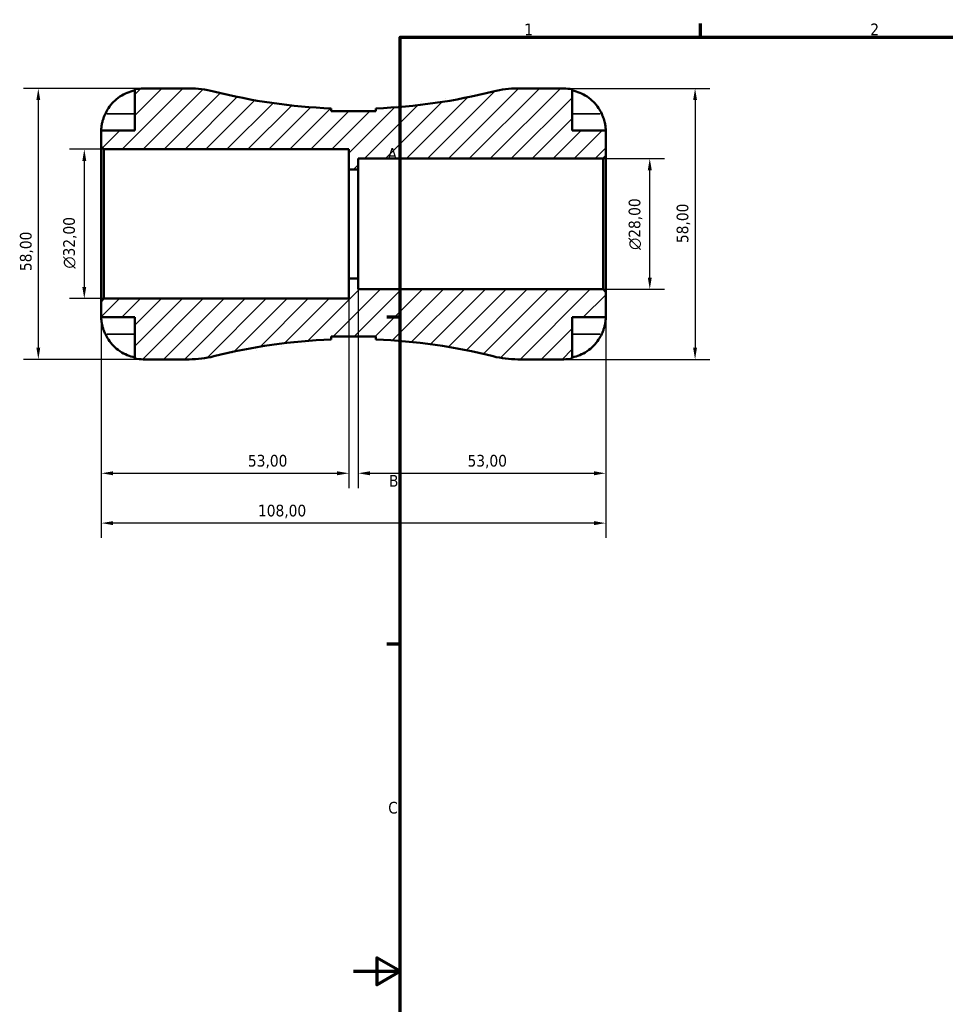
# Model space of a CAD drawing. Header units: millimetres. Extents: x -71 to 666, y 0 to 420.
# Tile 2 of 5: x -71 to 127, y 203 to 414. Entities that reach past the tile are written whole.
import ezdxf

# ---------------------------------------------------------------- set-up
doc = ezdxf.new("R2010")
doc.units = ezdxf.units.MM
for name, color, linetype, lineweight in [('Border (ISO)', 7, 'Continuous', 70), ('Dimension (ISO)', 7, 'Continuous', 25), ('Hatch (ISO)', 7, 'Continuous', 18), ('Visible (ISO)', 7, 'Continuous', 50), ('Visible Narrow (ISO)', 7, 'Continuous', 35)]:
    doc.layers.add(name, color=color, linetype=linetype, lineweight=lineweight)
doc.styles.add('Note Text (ISO)', font='tahoma.ttf')
doc.dimstyles.new('Default (ISO)', dxfattribs={"dimtxt": 2.5, "dimasz": 2.5, "dimexe": 3.175, "dimexo": 0, "dimgap": 0.762, "dimtad": 1, "dimrnd": 1e-08, "dimzin": 0, "dimtxsty": 'Note Text (ISO)', "dimcen": 0.09, "dimdle": 10, "dimclrd": 256, "dimclre": 256, "dimclrt": 232, "dimazin": 0, "dimtfac": 1.40208, "dimtmove": 0, "dimatfit": 3, "dimfxl": 1, "dimtolj": 1, "dimtzin": 0, "dimlwd": -1, "dimlwe": -1, "dimarcsym": 0})

# ---------------------------------------------------------------- blocks, each defined once
blk = doc.blocks.new('Borders Default Border')
at = {"layer": 'Border (ISO)'}
for p, q in [((74.25, 410), (74.25, 412.9)), ((10, 350), (7.1, 350)), ((10, 280), (7.1, 280))]:
    blk.add_line(p, q, dxfattribs=at)
at = {"layer": 'Border (ISO)', "flags": 128}
for points in [[(10, 10), (10, 410), (584, 410), (584, 10), (10, 10)], [(0, 210), (10, 210), (5, 212.89), (5, 207.11), (10, 210)]]:
    blk.add_lwpolyline(points, dxfattribs=at)
at = {"layer": 'Border (ISO)', "color": 232, "true_color": 0xca0064, "char_height": 2.5, "attachment_point": 7, "style": 'Note Text (ISO)'}
for s, insert in [('1', (36.56, 410.4)), ('2', (110.62, 410.4)), ('A', (7.29, 383.75)), ('B', (7.59, 313.75)), ('C', (7.43, 243.71))]:
    blk.add_mtext(s, dxfattribs=dict(at, insert=insert))
blk = doc.blocks.new('*D7')
at = {"layer": 'Defpoints', "color": 0, "transparency": 16777216}
for p in [(-1, 358.33), (-54, 353.42), (-1, 316.61)]:
    blk.add_point(p, dxfattribs=at)
at = {"layer": 'Dimension (ISO)', "transparency": 16777216}
for p, q in [((-1, 358.33), (-1, 313.44)), ((-54, 353.42), (-54, 313.44)), ((-51.5, 316.61), (-3.5, 316.61))]:
    blk.add_line(p, q, dxfattribs=at)
for points in [[(-51.5, 317.03), (-51.5, 316.19), (-54, 316.61)], [(-3.5, 317.03), (-3.5, 316.19), (-1, 316.61)]]:
    blk.add_solid(points, dxfattribs=at)
at = {"layer": 'Dimension (ISO)', "color": 232, "true_color": 0xca0064, "transparency": 16777216, "insert": (-22.6, 320.55), "char_height": 2.5, "attachment_point": 1, "style": 'Note Text (ISO)'}
blk.add_mtext('\\A1;53,00', dxfattribs=at)
blk = doc.blocks.new('*D8')
at = {"layer": 'Defpoints', "color": 0, "transparency": 16777216}
for p in [(1, 358.33), (54, 355.42), (54, 316.61)]:
    blk.add_point(p, dxfattribs=at)
at = {"layer": 'Dimension (ISO)', "transparency": 16777216}
for p, q in [((1, 358.33), (1, 313.44)), ((54, 355.42), (54, 313.44)), ((3.5, 316.61), (51.5, 316.61))]:
    blk.add_line(p, q, dxfattribs=at)
for points in [[(3.5, 317.03), (3.5, 316.19), (1, 316.61)], [(51.5, 317.03), (51.5, 316.19), (54, 316.61)]]:
    blk.add_solid(points, dxfattribs=at)
at = {"layer": 'Dimension (ISO)', "color": 232, "true_color": 0xca0064, "transparency": 16777216, "insert": (24.4, 320.55), "char_height": 2.5, "attachment_point": 1, "style": 'Note Text (ISO)'}
blk.add_mtext('\\A1;53,00', dxfattribs=at)
blk = doc.blocks.new('*D9')
at = {"layer": 'Defpoints', "color": 0, "transparency": 16777216}
for p in [(-53.42, 386), (-57.63, 354), (-53.42, 354)]:
    blk.add_point(p, dxfattribs=at)
at = {"layer": 'Dimension (ISO)', "transparency": 16777216}
for p, q in [((-53.42, 386), (-60.81, 386)), ((-57.63, 383.5), (-57.63, 356.5)), ((-53.42, 354), (-60.81, 354))]:
    blk.add_line(p, q, dxfattribs=at)
for points in [[(-58.05, 383.5), (-57.21, 383.5), (-57.63, 386)], [(-58.05, 356.5), (-57.21, 356.5), (-57.63, 354)]]:
    blk.add_solid(points, dxfattribs=at)
at = {"layer": 'Dimension (ISO)', "color": 232, "true_color": 0xca0064, "transparency": 16777216, "insert": (-62.15, 360.44), "char_height": 2.5, "attachment_point": 1, "rotation": 90, "style": 'Note Text (ISO)'}
blk.add_mtext('\\A1;\\fAIGDT|b0|i0;\\H2.5000;\\ln\\fTahoma|b0|i0;\\H2.5000;32,00', dxfattribs=at)
blk = doc.blocks.new('*D10')
at = {"layer": 'Defpoints', "color": 0, "transparency": 16777216}
for p in [(53.42, 384), (63.42, 384), (53.42, 356)]:
    blk.add_point(p, dxfattribs=at)
at = {"layer": 'Dimension (ISO)', "transparency": 16777216}
for p, q in [((53.42, 384), (66.6, 384)), ((63.42, 358.5), (63.42, 381.5)), ((53.42, 356), (66.6, 356))]:
    blk.add_line(p, q, dxfattribs=at)
for points in [[(63, 381.5), (63.84, 381.5), (63.42, 384)], [(63, 358.5), (63.84, 358.5), (63.42, 356)]]:
    blk.add_solid(points, dxfattribs=at)
at = {"layer": 'Dimension (ISO)', "color": 232, "true_color": 0xca0064, "transparency": 16777216, "insert": (58.9, 364.44), "char_height": 2.5, "attachment_point": 1, "rotation": 90, "style": 'Note Text (ISO)'}
blk.add_mtext('\\A1;\\fAIGDT|b0|i0;\\H2.5000;\\ln\\fTahoma|b0|i0;\\H2.5000;28,00', dxfattribs=at)
blk = doc.blocks.new('*D11')
at = {"layer": 'Defpoints', "color": 0, "transparency": 16777216}
for p in [(45, 399), (45, 341), (73.12, 341)]:
    blk.add_point(p, dxfattribs=at)
at = {"layer": 'Dimension (ISO)', "transparency": 16777216}
for p, q in [((45, 399), (76.29, 399)), ((73.12, 396.5), (73.12, 343.5)), ((45, 341), (76.29, 341))]:
    blk.add_line(p, q, dxfattribs=at)
for points in [[(72.7, 396.5), (73.53, 396.5), (73.12, 399)], [(72.7, 343.5), (73.53, 343.5), (73.12, 341)]]:
    blk.add_solid(points, dxfattribs=at)
at = {"layer": 'Dimension (ISO)', "color": 232, "true_color": 0xca0064, "transparency": 16777216, "insert": (69.17, 365.9), "char_height": 2.5, "attachment_point": 1, "rotation": 90, "style": 'Note Text (ISO)'}
blk.add_mtext('\\A1;58,00', dxfattribs=at)
blk = doc.blocks.new('*D12')
at = {"layer": 'Defpoints', "color": 0, "transparency": 16777216}
for p in [(-45, 399), (-67.47, 341), (-45, 341)]:
    blk.add_point(p, dxfattribs=at)
at = {"layer": 'Dimension (ISO)', "transparency": 16777216}
for p, q in [((-45, 399), (-70.65, 399)), ((-67.47, 396.5), (-67.47, 343.5)), ((-45, 341), (-70.65, 341))]:
    blk.add_line(p, q, dxfattribs=at)
for points in [[(-67.89, 396.5), (-67.06, 396.5), (-67.47, 399)], [(-67.89, 343.5), (-67.06, 343.5), (-67.47, 341)]]:
    blk.add_solid(points, dxfattribs=at)
at = {"layer": 'Dimension (ISO)', "color": 232, "true_color": 0xca0064, "transparency": 16777216, "insert": (-71.41, 359.9), "char_height": 2.5, "attachment_point": 1, "rotation": 90, "style": 'Note Text (ISO)'}
blk.add_mtext('\\A1;58,00', dxfattribs=at)
blk = doc.blocks.new('*D13')
at = {"layer": 'Defpoints', "color": 0, "transparency": 16777216}
for p in [(54, 355.42), (-54, 353.42), (-54, 305.94)]:
    blk.add_point(p, dxfattribs=at)
at = {"layer": 'Dimension (ISO)', "transparency": 16777216}
for p, q in [((54, 355.42), (54, 302.77)), ((-54, 353.42), (-54, 302.77)), ((51.5, 305.94), (-51.5, 305.94))]:
    blk.add_line(p, q, dxfattribs=at)
for points in [[(-51.5, 306.36), (-51.5, 305.52), (-54, 305.94)], [(51.5, 306.36), (51.5, 305.52), (54, 305.94)]]:
    blk.add_solid(points, dxfattribs=at)
at = {"layer": 'Dimension (ISO)', "color": 232, "true_color": 0xca0064, "transparency": 16777216, "insert": (-20.45, 309.88), "char_height": 2.5, "attachment_point": 1, "style": 'Note Text (ISO)'}
blk.add_mtext('\\A1;108,00', dxfattribs=at)

msp = doc.modelspace()

# ---------------------------------------------------------------- hatches: boundary and pattern name
at = {"layer": 'Hatch (ISO)'}
h = msp.add_hatch(dxfattribs=at)
h.set_pattern_fill('ANSI31', color=256, scale=25.4, style=0)
h.set_pattern_definition([(45, (0, 0), (-2.245064, 2.245064), [])])
edge = h.paths.add_edge_path()
edge.add_ellipse((-35.181, 362.6), major_axis=(0, -21.6), ratio=1, start_angle=0, end_angle=14.0974)
edge.add_ellipse((0, 222.513), major_axis=(-29.92, 119.138), ratio=1, start_angle=348.14207, end_angle=360, ccw=False)
edge.add_line((-4.8, 345.256), (-4.8, 345.863))
edge.add_line((-4.8, 345.863), (4.8, 345.863))
edge.add_line((4.8, 345.863), (4.8, 345.256))
edge.add_ellipse((0, 222.513), major_axis=(4.8, 122.743), ratio=1, start_angle=348.14207, end_angle=360, ccw=False)
edge.add_ellipse((35.181, 362.6), major_axis=(-5.261, -20.949), ratio=1, start_angle=0, end_angle=14.0974)
edge.add_line((35.181, 341), (45, 341))
edge.add_ellipse((45, 350), major_axis=(0, -9), ratio=1, start_angle=0, end_angle=11.53696)
edge.add_line((46.8, 341.182), (46.8, 350))
edge.add_line((46.8, 350), (54, 350))
edge.add_line((54, 350), (54, 355.42))
edge.add_line((54, 355.42), (53.42, 356))
edge.add_line((53.42, 356), (1, 356))
edge.add_line((1, 356), (1, 358.333))
edge.add_line((1, 358.333), (-1, 358.333))
edge.add_line((-1, 358.333), (-1, 354))
edge.add_line((-1, 354), (-53.42, 354))
edge.add_line((-53.42, 354), (-54, 353.42))
edge.add_line((-54, 353.42), (-54, 350))
edge.add_line((-54, 350), (-46.8, 350))
edge.add_line((-46.8, 350), (-46.8, 341.182))
edge.add_ellipse((-45, 350), major_axis=(-1.8, -8.818), ratio=1, start_angle=0, end_angle=11.53696)
edge.add_line((-45, 341), (-35.181, 341))
edge = h.paths.add_edge_path()
edge.add_line((4.8, 394.137), (-4.8, 394.137))
edge.add_line((-4.8, 394.137), (-4.8, 394.744))
edge.add_ellipse((0, 517.487), major_axis=(-4.8, -122.743), ratio=1, start_angle=348.14207, end_angle=360, ccw=False)
edge.add_ellipse((-35.181, 377.4), major_axis=(5.261, 20.949), ratio=1, start_angle=0, end_angle=14.0974)
edge.add_line((-35.181, 399), (-45, 399))
edge.add_ellipse((-45, 390), major_axis=(0, 9), ratio=1, start_angle=0, end_angle=11.53696)
edge.add_line((-46.8, 398.818), (-46.8, 390))
edge.add_line((-46.8, 390), (-54, 390))
edge.add_line((-54, 390), (-54, 386.58))
edge.add_line((-54, 386.58), (-53.42, 386))
edge.add_line((-53.42, 386), (-1, 386))
edge.add_line((-1, 386), (-1, 381.667))
edge.add_line((-1, 381.667), (1, 381.667))
edge.add_line((1, 381.667), (1, 384))
edge.add_line((1, 384), (53.42, 384))
edge.add_line((53.42, 384), (54, 384.58))
edge.add_line((54, 384.58), (54, 390))
edge.add_line((54, 390), (46.8, 390))
edge.add_line((46.8, 390), (46.8, 398.818))
edge.add_ellipse((45, 390), major_axis=(1.8, 8.818), ratio=1, start_angle=0, end_angle=11.53696)
edge.add_line((45, 399), (35.181, 399))
edge.add_ellipse((35.181, 377.4), major_axis=(0, 21.6), ratio=1, start_angle=0, end_angle=14.0974)
edge.add_ellipse((0, 517.487), major_axis=(29.92, -119.138), ratio=1, start_angle=348.14207, end_angle=360, ccw=False)
edge.add_line((4.8, 394.744), (4.8, 394.137))

# ---------------------------------------------------------------- linework, layer by layer
at = {"layer": 'Visible (ISO)'}
for p, q in [((-46.8, 398.818), (-46.8, 390)), ((-35.181, 399), (-45, 399)), ((45, 399), (35.181, 399)), ((46.8, 390), (46.8, 398.818)), ((-4.8, 394.137), (-4.8, 394.744)), ((4.8, 394.744), (4.8, 394.137)), ((4.8, 394.137), (-4.8, 394.137)), ((-46.8, 390), (-54, 390)), ((-54, 390), (-54, 386.58)), ((54, 390), (46.8, 390)), ((54, 384.58), (54, 390)), ((-54, 386.58), (-53.42, 386)), ((-54, 386.58), (-54, 353.42)), ((-53.42, 386), (-1, 386)), ((-53.42, 354), (-53.42, 386)), ((-1, 386), (-1, 381.667)), ((1, 381.667), (1, 384)), ((1, 384), (53.42, 384)), ((53.42, 384), (54, 384.58)), ((53.42, 384), (53.42, 356)), ((54, 355.42), (54, 384.58)), ((-1, 381.667), (1, 381.667)), ((-1, 358.333), (-1, 381.667)), ((1, 358.333), (1, 381.667)), ((1, 358.333), (-1, 358.333)), ((-1, 358.333), (-1, 354)), ((1, 356), (1, 358.333)), ((53.42, 356), (1, 356)), ((54, 355.42), (53.42, 356)), ((54, 350), (54, 355.42)), ((-53.42, 354), (-54, 353.42)), ((-54, 353.42), (-54, 350)), ((-1, 354), (-53.42, 354)), ((-54, 350), (-46.8, 350)), ((-46.8, 350), (-46.8, 341.182)), ((46.8, 341.182), (46.8, 350)), ((46.8, 350), (54, 350)), ((-4.8, 345.256), (-4.8, 345.863)), ((-4.8, 345.863), (4.8, 345.863)), ((4.8, 345.863), (4.8, 345.256)), ((-45, 341), (-35.181, 341)), ((35.181, 341), (45, 341))]:
    msp.add_line(p, q, dxfattribs=at)
for centre, radius, start, end in [((-45, 390), 9, 90, 101.53696), ((-35.181, 377.4), 21.6, 75.9026, 90), ((35.181, 377.4), 21.6, 90, 104.0974), ((45, 390), 9, 78.46304, 90), ((0, 517.487), 122.837, 255.9026, 267.76053), ((0, 517.487), 122.837, 272.23947, 284.0974), ((0, 222.513), 122.837, 92.23947, 104.0974), ((0, 222.513), 122.837, 75.9026, 87.76053), ((-35.181, 362.6), 21.6, 270, 284.0974), ((35.181, 362.6), 21.6, 255.9026, 270), ((-45, 350), 9, 258.46304, 270), ((45, 350), 9, 270, 281.53696)]:
    msp.add_arc(centre, radius, start, end, dxfattribs=at)
for points, knots in [([(-53.124, 393.6), (-52.941, 393.988), (-52.722, 394.38), (-52.136, 395.262), (-51.745, 395.735), (-50.958, 396.525), (-50.491, 396.917), (-49.485, 397.593), (-48.945, 397.877), (-47.936, 398.297), (-47.375, 398.474), (-46.8, 398.592)], [4.42788405, 4.42788405, 4.42788405, 4.42788405, 4.5512464, 4.5512464, 4.71913293, 4.71913293, 4.88586959, 4.88586959, 5.05260626, 5.05260626, 5.21400469, 5.21400469, 5.21400469, 5.21400469]), ([(46.8, 398.592), (47.375, 398.474), (47.936, 398.297), (48.945, 397.877), (49.485, 397.593), (50.491, 396.917), (50.958, 396.525), (51.745, 395.735), (52.136, 395.262), (52.722, 394.38), (52.941, 393.988), (53.124, 393.6)], [0.17075309, 0.17075309, 0.17075309, 0.17075309, 0.33215152, 0.33215152, 0.49888818, 0.49888818, 0.66562485, 0.66562485, 0.83351137, 0.83351137, 0.95687373, 0.95687373, 0.95687373, 0.95687373]), ([(-54, 390), (-54, 390), (-54, 390.033), (-53.998, 390.168), (-53.996, 390.275), (-53.973, 390.633), (-53.945, 390.926), (-53.838, 391.521), (-53.778, 391.788), (-53.64, 392.28), (-53.571, 392.496), (-53.411, 392.939), (-53.32, 393.165), (-53.189, 393.46), (-53.157, 393.53), (-53.124, 393.6)], [-2.49913258, -2.49913258, -2.49913258, -2.49913258, -2.41505436, -2.41505436, -2.32384732, -2.32384732, -2.1841143, -2.1841143, -2.08674766, -2.08674766, -2.01440674, -2.01440674, -1.93994266, -1.93994266, -1.91637503, -1.91637503, -1.91637503, -1.91637503]), ([(53.124, 393.6), (53.126, 393.596), (53.128, 393.593), (53.218, 393.4), (53.301, 393.208), (53.445, 392.847), (53.507, 392.678), (53.631, 392.307), (53.691, 392.106), (53.829, 391.577), (53.888, 391.268), (53.971, 390.694), (53.987, 390.448), (54.002, 390.095), (54, 390), (54, 390)], [-0.58332629, -0.58332629, -0.58332629, -0.58332629, -0.58206847, -0.58206847, -0.51861604, -0.51861604, -0.4628074, -0.4628074, -0.39473272, -0.39473272, -0.27692423, -0.27692423, -0.14288351, -0.14288351, 0, 0, 0, 0]), ([(-53.124, 346.4), (-53.191, 346.543), (-53.256, 346.687), (-53.405, 347.047), (-53.486, 347.261), (-53.635, 347.702), (-53.701, 347.926), (-53.834, 348.452), (-53.889, 348.738), (-53.97, 349.301), (-53.987, 349.55), (-54.002, 349.906), (-54, 350), (-54, 350)], [-0.57647647, -0.57647647, -0.57647647, -0.57647647, -0.52968676, -0.52968676, -0.46054026, -0.46054026, -0.38562403, -0.38562403, -0.27730827, -0.27730827, -0.14258086, -0.14258086, 0, 0, 0, 0]), ([(54, 350), (54, 350), (54, 349.967), (53.998, 349.832), (53.996, 349.725), (53.973, 349.367), (53.945, 349.074), (53.838, 348.479), (53.778, 348.212), (53.64, 347.72), (53.571, 347.504), (53.411, 347.061), (53.32, 346.835), (53.189, 346.54), (53.157, 346.47), (53.124, 346.4)], [-2.49913258, -2.49913258, -2.49913258, -2.49913258, -2.41505436, -2.41505436, -2.32384732, -2.32384732, -2.1841143, -2.1841143, -2.08674766, -2.08674766, -2.01440674, -2.01440674, -1.93994266, -1.93994266, -1.91637503, -1.91637503, -1.91637503, -1.91637503]), ([(-46.8, 341.408), (-47.375, 341.526), (-47.936, 341.703), (-48.945, 342.123), (-49.485, 342.407), (-50.491, 343.083), (-50.958, 343.475), (-51.745, 344.265), (-52.136, 344.738), (-52.722, 345.62), (-52.941, 346.012), (-53.124, 346.4)], [0.17075309, 0.17075309, 0.17075309, 0.17075309, 0.33215152, 0.33215152, 0.49888818, 0.49888818, 0.66562485, 0.66562485, 0.83351137, 0.83351137, 0.95687373, 0.95687373, 0.95687373, 0.95687373]), ([(53.124, 346.4), (52.941, 346.012), (52.722, 345.62), (52.136, 344.738), (51.745, 344.265), (50.958, 343.475), (50.491, 343.083), (49.485, 342.407), (48.945, 342.123), (47.936, 341.703), (47.375, 341.526), (46.8, 341.408)], [4.42788405, 4.42788405, 4.42788405, 4.42788405, 4.5512464, 4.5512464, 4.71913293, 4.71913293, 4.88586959, 4.88586959, 5.05260626, 5.05260626, 5.21400469, 5.21400469, 5.21400469, 5.21400469])]:
    msp.add_open_spline(points, degree=3, knots=knots, dxfattribs=at)
at = {"layer": 'Visible Narrow (ISO)'}
for p, q in [((-52.808, 393.6), (-47.116, 393.6)), ((52.808, 393.6), (47.116, 393.6)), ((-52.808, 346.4), (-47.116, 346.4)), ((52.808, 346.4), (47.116, 346.4))]:
    msp.add_line(p, q, dxfattribs=at)

# ---------------------------------------------------------------- block references
msp.add_blockref('Borders Default Border', (0, 0))

# ---------------------------------------------------------------- dimensions: what is measured, and where the dimension line sits
at = {"layer": 'Dimension (ISO)'}
for base, p1, p2, angle, picture, middle in [((-67.473, 341), (-45, 399), (-45, 341), 90, '*D12', (-67.473, 364)), ((73.115, 341), (45, 399), (45, 341), 90, '*D11', (73.115, 370)), ((54, 316.611), (1, 358.333), (54, 355.42), 180, '*D8', (28.5, 316.611)), ((-54, 305.94), (54, 355.42), (-54, 353.42), 180, '*D13', (-15.5, 305.94))]:
    dim = msp.add_linear_dim(base=base, p1=p1, p2=p2, angle=angle, dimstyle='Default (ISO)', override={"dimdec": 2, "dimtp": 0, "dimtm": 0, "dimtdec": 2, "dimtofl": 0, "dimatfit": 1}, dxfattribs=at)
    dim.commit()
    dim.dimension.update_dxf_attribs({"geometry": picture, "text_midpoint": middle, "dimtype": 160})
for base, p1, p2, picture, middle in [((-57.631, 354), (-53.42, 386), (-53.42, 354), '*D9', (-57.631, 366)), ((63.42, 384), (53.42, 356), (53.42, 384), '*D10', (63.42, 370))]:
    dim = msp.add_linear_dim(base=base, p1=p1, p2=p2, angle=90, text='\\fAIGDT|b0|i0;\\H2.5000;\\ln\\fTahoma|b0|i0;\\H2.5000;<>', dimstyle='Default (ISO)', override={"dimdec": 2, "dimtp": 0, "dimtm": 0, "dimtdec": 2, "dimtofl": 0, "dimatfit": 1}, dxfattribs=at)
    dim.commit()
    dim.dimension.update_dxf_attribs({"geometry": picture, "text_midpoint": middle, "dimtype": 160})
dim = msp.add_linear_dim(base=(-1, 316.611), p1=(-54, 353.42), p2=(-1, 358.333), dimstyle='Default (ISO)', override={"dimdec": 2, "dimtp": 0, "dimtm": 0, "dimtdec": 2, "dimtofl": 0, "dimatfit": 1}, dxfattribs=at)
dim.commit()
dim.dimension.update_dxf_attribs({"geometry": '*D7', "text_midpoint": (-18.5, 316.611), "dimtype": 160})

doc.saveas('drawing.dxf')
